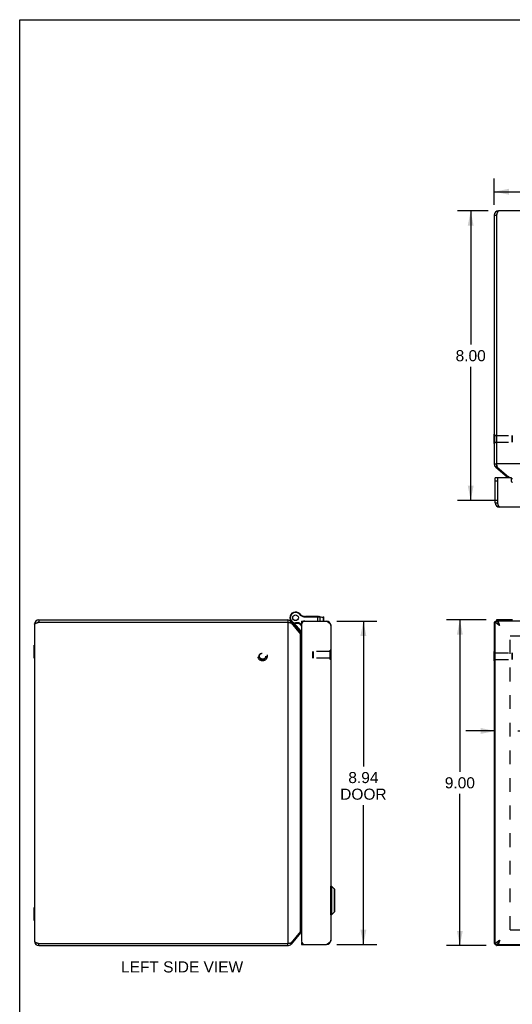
# Model space of a CAD drawing. Header units: inches. Extents: x 0 to 69.4, y 0 to 44.9.
# Tile 2 of 15: x 0 to 13.6, y 17.7 to 44.9. Entities that reach past the tile are written whole.
import ezdxf

# ---------------------------------------------------------------- set-up
doc = ezdxf.new("R2010")
doc.units = ezdxf.units.IN
doc.header["$LTSCALE"] = 3.814439
doc.header["$MEASUREMENT"] = 0
doc.linetypes.add('HIDDEN', pattern=[0.2, 0.1, -0.1])
doc.layers.get('0').update_dxf_attribs({"linetype": 'CONTINUOUS'})
for name, color, linetype in [('02___PRT_ALL_AXES', 7, 'CONTINUOUS'), ('06___PRT_ALL_SURFS', 7, 'CONTINUOUS'), ('DEFAULT_2', 8, 'HIDDEN'), ('DIMENSIONS', 7, 'CONTINUOUS')]:
    doc.layers.add(name, color=color, linetype=linetype)
doc.styles.get("Standard").update_dxf_attribs({"font": 'arial.ttf'})
doc.dimstyles.new('DIMSTYLE_1', dxfattribs={"dimtxt": 0.305971, "dimasz": 0.407961, "dimexe": 0.09, "dimexo": 0.07, "dimgap": 0.0375, "dimtad": 0, "dimtih": 1, "dimtoh": 1, "dimzin": 4, "dimdsep": 46, "dimtxsty": 'Standard', "dimblk": '_FILLED', "dimblk1": '_FILLED', "dimblk2": '_FILLED', "dimcen": 0.09, "dimazin": 1, "dimtfac": 1, "dimtofl": 0, "dimtmove": 0, "dimatfit": 3, "dimldrblk": '_FILLED', "dimfxl": 1, "dimtolj": 1, "dimtzin": 4, "dimarcsym": 0})

# ---------------------------------------------------------------- blocks, each defined once
blk = doc.blocks.new('_FILLED')
at = {"color": 0, "linetype": 'ByBlock'}
blk.add_solid([(0, 0), (-1, 0.2), (-1, -0.2)], dxfattribs=at)
blk = doc.blocks.new('*D5')
at = {"layer": 'DIMENSIONS', "color": 2, "linetype": 'Continuous'}
for p, q in [((13.133, 25.218), (12.318, 25.218)), ((13.758, 25.218), (14.559, 25.218))]:
    blk.add_line(p, q, dxfattribs=at)
at = {"layer": 'DIMENSIONS', "color": 2, "linetype": 'Continuous', "xscale": 0.4079614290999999, "yscale": 0.4079614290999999, "zscale": 0.4079614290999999}
blk.add_blockref('_FILLED', (13.133, 25.218), dxfattribs=at)
at = {"layer": 'DIMENSIONS', "color": 2, "linetype": 'Continuous', "xscale": 0.4079614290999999, "yscale": 0.4079614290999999, "zscale": 0.4079614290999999, "rotation": 180}
blk.add_blockref('_FILLED', (13.758, 25.218), dxfattribs=at)
at = {"layer": 'DIMENSIONS', "color": 2, "linetype": 'Continuous', "insert": (14.712, 25.371), "char_height": 0.306, "width": 0.59374, "attachment_point": 1, "line_spacing_factor": 0.9}
blk.add_mtext('.63', dxfattribs=at)
blk = doc.blocks.new('*D6')
at = {"layer": 'DIMENSIONS', "color": 2, "linetype": 'Continuous'}
for p, q in [((13.103, 39.756), (13.103, 40.488)), ((37.103, 39.756), (37.103, 40.488)), ((13.103, 40.121), (24.416, 40.121)), ((37.103, 40.121), (25.791, 40.121))]:
    blk.add_line(p, q, dxfattribs=at)
at = {"layer": 'DIMENSIONS', "color": 2, "linetype": 'Continuous', "xscale": 0.4079614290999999, "yscale": 0.4079614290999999, "zscale": 0.4079614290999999, "rotation": 180}
blk.add_blockref('_FILLED', (13.103, 40.121), dxfattribs=at)
at = {"layer": 'DIMENSIONS', "color": 2, "linetype": 'Continuous', "xscale": 0.4079614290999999, "yscale": 0.4079614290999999, "zscale": 0.4079614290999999}
blk.add_blockref('_FILLED', (37.103, 40.121), dxfattribs=at)
at = {"layer": 'DIMENSIONS', "color": 2, "linetype": 'Continuous', "insert": (25.103, 40.274), "char_height": 0.306, "width": 1.06919, "attachment_point": 2, "line_spacing_factor": 0.9}
blk.add_mtext('24.00', dxfattribs=at)
blk = doc.blocks.new('*D8')
at = {"layer": 'DIMENSIONS', "color": 2, "linetype": 'Continuous'}
for p, q in [((12.938, 39.591), (12.086, 39.591)), ((12.453, 39.591), (12.453, 35.896)), ((12.453, 31.59), (12.453, 35.284)), ((13.201, 31.59), (12.086, 31.59))]:
    blk.add_line(p, q, dxfattribs=at)
at = {"layer": 'DIMENSIONS', "color": 2, "linetype": 'Continuous', "xscale": 0.4079614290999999, "yscale": 0.4079614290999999, "zscale": 0.4079614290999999}
for p, rotation in [((12.453, 39.591), 90), ((12.453, 31.59), 270)]:
    blk.add_blockref('_FILLED', p, dxfattribs=dict(at, rotation=rotation))
at = {"layer": 'DIMENSIONS', "color": 2, "linetype": 'Continuous', "insert": (12.453, 35.743), "char_height": 0.306, "width": 0.83147, "attachment_point": 2, "line_spacing_factor": 0.9}
blk.add_mtext('8.00', dxfattribs=at)
blk = doc.blocks.new('*D9')
at = {"layer": 'DIMENSIONS', "color": 2, "linetype": 'Continuous'}
for p, q in [((12.878, 28.285), (11.787, 28.285)), ((12.154, 28.285), (12.154, 24.091)), ((12.154, 19.285), (12.154, 23.479)), ((12.878, 19.285), (11.787, 19.285))]:
    blk.add_line(p, q, dxfattribs=at)
at = {"layer": 'DIMENSIONS', "color": 2, "linetype": 'Continuous', "xscale": 0.4079614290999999, "yscale": 0.4079614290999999, "zscale": 0.4079614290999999}
for p, rotation in [((12.154, 28.285), 90), ((12.154, 19.285), 270)]:
    blk.add_blockref('_FILLED', p, dxfattribs=dict(at, rotation=rotation))
at = {"layer": 'DIMENSIONS', "color": 2, "linetype": 'Continuous', "insert": (12.154, 23.938), "char_height": 0.306, "width": 0.83147, "attachment_point": 2, "line_spacing_factor": 0.9}
blk.add_mtext('9.00', dxfattribs=at)
blk = doc.blocks.new('*D19')
at = {"layer": 'DIMENSIONS', "color": 2, "linetype": 'Continuous'}
for p, q in [((8.757, 28.255), (9.857, 28.255)), ((9.49, 28.255), (9.49, 24.236)), ((9.49, 19.315), (9.49, 23.165)), ((8.757, 19.315), (9.857, 19.315))]:
    blk.add_line(p, q, dxfattribs=at)
at = {"layer": 'DIMENSIONS', "color": 2, "linetype": 'Continuous', "xscale": 0.4079614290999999, "yscale": 0.4079614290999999, "zscale": 0.4079614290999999}
for p, rotation in [((9.49, 28.255), 90), ((9.49, 19.315), 270)]:
    blk.add_blockref('_FILLED', p, dxfattribs=dict(at, rotation=rotation))
at = {"layer": 'DIMENSIONS', "color": 2, "linetype": 'Continuous', "insert": (9.49, 24.083), "char_height": 0.306, "width": 1.28076, "attachment_point": 2, "line_spacing_factor": 0.9}
blk.add_mtext('8.94\\PDOOR', dxfattribs=at)

msp = doc.modelspace()

# ---------------------------------------------------------------- linework, layer by layer
at = {"color": 7, "linetype": 'Continuous'}
for p, q in [((0, 0), (0, 44.876)), ((0, 44.876), (69.353, 44.876)), ((13.103, 39.471), (13.163, 39.471)), ((13.099, 33.164), (13.099, 33.42)), ((13.099, 33.42), (13.103, 33.42)), ((13.099, 33.164), (13.103, 33.164)), ((13.103, 32.598), (13.163, 32.598)), ((13.146, 32.506), (13.176, 32.541)), ((13.193, 32.216), (13.133, 32.216)), ((13.193, 32.126), (13.133, 32.126)), ((13.193, 32.216), (13.193, 31.526)), ((13.46, 32.243), (13.476, 32.262)), ((13.133, 31.526), (13.193, 31.526)), ((7.695, 28.484), (7.689, 28.472)), ((7.695, 28.484), (7.689, 28.472)), ((7.689, 28.472), (7.689, 28.472)), ((7.695, 28.484), (7.695, 28.484)), ((7.731, 28.454), (7.721, 28.445)), ((7.852, 28.387), (7.85, 28.374)), ((7.871, 28.385), (7.871, 28.372)), ((7.871, 28.385), (8.248, 28.385)), ((7.871, 28.372), (8.251, 28.372)), ((8.236, 28.255), (8.236, 28.385)), ((8.251, 28.376), (8.251, 28.376)), ((8.251, 28.376), (8.251, 28.375)), ((8.251, 28.375), (8.251, 28.375)), ((8.251, 28.375), (8.251, 28.374)), ((8.251, 28.374), (8.251, 28.374)), ((8.251, 28.374), (8.251, 28.374)), ((8.251, 28.374), (8.251, 28.373)), ((8.251, 28.373), (8.251, 28.373)), ((8.251, 28.373), (8.251, 28.372)), ((8.251, 28.372), (8.253, 28.372)), ((8.253, 28.372), (8.254, 28.372)), ((8.254, 28.372), (8.255, 28.372)), ((8.257, 28.372), (8.258, 28.372)), ((8.258, 28.372), (8.26, 28.372)), ((8.26, 28.372), (8.261, 28.372)), ((8.261, 28.372), (8.262, 28.372)), ((8.262, 28.372), (8.263, 28.372)), ((8.263, 28.372), (8.265, 28.372)), ((8.265, 28.384), (8.388, 28.367)), ((8.265, 28.372), (8.266, 28.372)), ((8.266, 28.372), (8.267, 28.372)), ((8.267, 28.372), (8.268, 28.371)), ((8.268, 28.371), (8.269, 28.371)), ((8.269, 28.371), (8.27, 28.371)), ((8.27, 28.371), (8.292, 28.369)), ((8.292, 28.255), (8.292, 28.369)), ((8.292, 28.369), (8.393, 28.355)), ((8.393, 28.255), (8.393, 28.355)), ((8.393, 28.355), (8.399, 28.354)), ((8.399, 28.255), (8.399, 28.354)), ((0.527, 28.285), (0.527, 28.225)), ((7.4, 28.285), (7.4, 28.225)), ((7.492, 28.242), (7.457, 28.213)), ((7.469, 28.29), (7.469, 28.29)), ((7.519, 28.223), (7.512, 28.217)), ((7.568, 28.198), (7.758, 27.972)), ((7.616, 28.19), (7.616, 28.203)), ((7.714, 28.203), (7.616, 28.203)), ((7.711, 28.19), (7.616, 28.19)), ((7.711, 28.19), (7.714, 28.203)), ((7.711, 28.19), (7.781, 28.153)), ((7.714, 28.203), (7.781, 28.168)), ((7.781, 28.255), (7.781, 28.195)), ((7.781, 28.195), (7.787, 28.195)), ((8.487, 28.254), (8.486, 28.246)), ((13.103, 28.225), (13.133, 28.225)), ((13.133, 28.255), (13.193, 28.255)), ((13.163, 28.285), (13.163, 28.255)), ((13.198, 28.254), (13.198, 28.224)), ((7.758, 27.972), (7.735, 27.952)), ((7.755, 27.929), (7.736, 27.913)), ((8.595, 27.448), (8.591, 27.448)), ((8.595, 27.192), (8.595, 27.448)), ((13.099, 27.157), (13.099, 27.413)), ((13.099, 27.413), (13.103, 27.413)), ((8.595, 27.192), (8.591, 27.192)), ((13.099, 27.157), (13.103, 27.157)), ((8.594, 20.927), (8.613, 20.927)), ((8.594, 20.139), (8.594, 20.927)), ((8.613, 20.927), (8.696, 20.844)), ((8.613, 20.927), (8.613, 20.139)), ((8.696, 20.222), (8.696, 20.844)), ((8.698, 20.227), (8.698, 20.839)), ((8.594, 20.139), (8.613, 20.139)), ((8.613, 20.139), (8.696, 20.222)), ((7.755, 19.641), (7.736, 19.657)), ((0.527, 19.285), (0.527, 19.345)), ((7.4, 19.285), (7.4, 19.345)), ((7.492, 19.328), (7.457, 19.357)), ((7.781, 19.375), (7.787, 19.375)), ((7.781, 19.375), (7.781, 19.315)), ((8.487, 19.316), (8.486, 19.325)), ((13.103, 19.345), (13.133, 19.345)), ((13.198, 19.316), (13.198, 19.347)), ((7.842, 19.315), (7.842, 19.32)), ((13.133, 19.315), (13.193, 19.315)), ((13.163, 19.285), (13.163, 19.315))]:
    msp.add_line(p, q, dxfattribs=at)
at = {"color": 3, "linetype": 'Continuous'}
for p, q in [((13.103, 39.471), (13.103, 32.598)), ((13.163, 39.471), (13.163, 32.598)), ((36.983, 39.591), (13.223, 39.591)), ((13.146, 32.506), (13.46, 32.243)), ((13.163, 32.598), (13.167, 32.583)), ((37.043, 32.598), (13.163, 32.598)), ((13.185, 32.506), (13.498, 32.243)), ((13.133, 31.526), (13.133, 32.216)), ((13.198, 31.51), (13.198, 32.216)), ((13.563, 32.216), (13.198, 32.216)), ((13.583, 32.197), (13.603, 32.197)), ((13.583, 32.111), (13.583, 32.196)), ((36.953, 31.406), (13.253, 31.406)), ((0.407, 28.165), (0.407, 19.405)), ((0.527, 28.285), (7.4, 28.285)), ((0.527, 28.225), (7.4, 28.225)), ((7.4, 28.225), (7.4, 19.345)), ((7.492, 28.242), (7.755, 27.929)), ((7.492, 28.203), (7.755, 27.89)), ((7.781, 28.255), (8.471, 28.255)), ((7.781, 28.165), (7.781, 19.405)), ((8.591, 28.135), (8.591, 19.435)), ((13.103, 28.225), (13.103, 19.345)), ((13.133, 19.315), (13.133, 28.255)), ((13.603, 28.285), (13.163, 28.285)), ((13.197, 28.23), (13.198, 28.228)), ((13.198, 28.254), (13.198, 28.255)), ((37.008, 28.255), (13.198, 28.255)), ((13.253, 28.135), (13.249, 28.149)), ((7.755, 19.68), (7.755, 27.89)), ((7.755, 19.68), (7.492, 19.366)), ((7.755, 19.641), (7.492, 19.328)), ((0.527, 19.345), (7.4, 19.345)), ((7.4, 19.345), (7.415, 19.348)), ((13.198, 19.341), (13.196, 19.339)), ((0.527, 19.285), (7.4, 19.285)), ((7.781, 19.315), (8.471, 19.315)), ((37.043, 19.285), (13.163, 19.285)), ((13.198, 19.316), (13.198, 19.315)), ((13.198, 19.315), (37.008, 19.315))]:
    msp.add_line(p, q, dxfattribs=at)
for points in [[(13.223, 39.591), (13.221, 39.59), (13.219, 39.59), (13.216, 39.588), (13.214, 39.587), (13.211, 39.584), (13.208, 39.581), (13.206, 39.578), (13.203, 39.575), (13.201, 39.57), (13.199, 39.566), (13.196, 39.561), (13.193, 39.555), (13.191, 39.55), (13.188, 39.544), (13.186, 39.537), (13.183, 39.531), (13.181, 39.524), (13.179, 39.517), (13.176, 39.509), (13.173, 39.502), (13.171, 39.494), (13.168, 39.486), (13.166, 39.478), (13.163, 39.471)], [(13.167, 32.583), (13.168, 32.575), (13.17, 32.568), (13.171, 32.561), (13.173, 32.554), (13.174, 32.547), (13.176, 32.54), (13.177, 32.534), (13.179, 32.528), (13.18, 32.522), (13.182, 32.516), (13.183, 32.511), (13.185, 32.506)], [(13.525, 32.216), (13.524, 32.217), (13.52, 32.222), (13.515, 32.227), (13.511, 32.231), (13.507, 32.235), (13.503, 32.239), (13.498, 32.243)], [(13.253, 31.406), (13.251, 31.406), (13.249, 31.407), (13.247, 31.408), (13.245, 31.409), (13.243, 31.411), (13.241, 31.413), (13.239, 31.415), (13.237, 31.418), (13.234, 31.421), (13.232, 31.424), (13.23, 31.428), (13.228, 31.432), (13.226, 31.436), (13.224, 31.44), (13.222, 31.445), (13.22, 31.45), (13.218, 31.455), (13.215, 31.461), (13.213, 31.467), (13.211, 31.472), (13.209, 31.478), (13.207, 31.485), (13.205, 31.491), (13.203, 31.497), (13.201, 31.504), (13.198, 31.51)], [(0.407, 28.165), (0.407, 28.167), (0.408, 28.17), (0.409, 28.172), (0.411, 28.175), (0.413, 28.177), (0.416, 28.18), (0.419, 28.182), (0.423, 28.185), (0.427, 28.187), (0.432, 28.19), (0.437, 28.192), (0.442, 28.195), (0.448, 28.197), (0.454, 28.2), (0.46, 28.202), (0.467, 28.205), (0.474, 28.207), (0.481, 28.21), (0.488, 28.212), (0.496, 28.215), (0.503, 28.217), (0.511, 28.22), (0.519, 28.222), (0.527, 28.225)], [(7.4, 28.225), (7.415, 28.222), (7.422, 28.22), (7.43, 28.219), (7.437, 28.217), (7.444, 28.216), (7.451, 28.214), (7.457, 28.213), (7.464, 28.211), (7.47, 28.209), (7.476, 28.208), (7.482, 28.206), (7.487, 28.205), (7.492, 28.203)], [(8.471, 28.255), (8.479, 28.251), (8.486, 28.246), (8.493, 28.241), (8.5, 28.237), (8.507, 28.232), (8.514, 28.228), (8.521, 28.223), (8.527, 28.218), (8.533, 28.214), (8.54, 28.209), (8.545, 28.205), (8.551, 28.2), (8.556, 28.195), (8.561, 28.191), (8.566, 28.186), (8.57, 28.181), (8.574, 28.177), (8.578, 28.172), (8.581, 28.168), (8.584, 28.163), (8.586, 28.158), (8.588, 28.154), (8.589, 28.149), (8.591, 28.145), (8.591, 28.14), (8.591, 28.135)], [(13.103, 28.225), (13.104, 28.223), (13.104, 28.222), (13.106, 28.22), (13.107, 28.219), (13.109, 28.217), (13.112, 28.216), (13.115, 28.214), (13.118, 28.213), (13.122, 28.211), (13.126, 28.209), (13.131, 28.208), (13.133, 28.207)], [(13.133, 28.255), (13.134, 28.251), (13.134, 28.246), (13.135, 28.241), (13.137, 28.237), (13.139, 28.232), (13.141, 28.228), (13.144, 28.223), (13.147, 28.218), (13.151, 28.214), (13.155, 28.209), (13.159, 28.205), (13.164, 28.2), (13.169, 28.195), (13.174, 28.191), (13.179, 28.186), (13.185, 28.181), (13.191, 28.177), (13.198, 28.172), (13.204, 28.168), (13.211, 28.163), (13.218, 28.158), (13.225, 28.154), (13.232, 28.149), (13.239, 28.145), (13.246, 28.14), (13.253, 28.135)], [(13.163, 28.285), (13.165, 28.285), (13.167, 28.284), (13.168, 28.283), (13.17, 28.281), (13.171, 28.279), (13.173, 28.276), (13.174, 28.274), (13.176, 28.27), (13.177, 28.266), (13.179, 28.262), (13.18, 28.258), (13.181, 28.255)], [(13.249, 28.149), (13.247, 28.155), (13.245, 28.162), (13.243, 28.168), (13.241, 28.174), (13.239, 28.181), (13.237, 28.187), (13.234, 28.193), (13.232, 28.198), (13.23, 28.204), (13.228, 28.209), (13.226, 28.214), (13.224, 28.219), (13.222, 28.224), (13.22, 28.228), (13.218, 28.232), (13.215, 28.236), (13.213, 28.24), (13.211, 28.243), (13.209, 28.245), (13.207, 28.248), (13.205, 28.25), (13.203, 28.252), (13.201, 28.253), (13.198, 28.254)], [(7.781, 27.863), (7.78, 27.864), (7.775, 27.869), (7.771, 27.873), (7.766, 27.877), (7.762, 27.881), (7.758, 27.886), (7.755, 27.89)], [(7.781, 19.706), (7.78, 19.705), (7.775, 19.701), (7.771, 19.697), (7.766, 19.692), (7.762, 19.688), (7.758, 19.684), (7.755, 19.68)], [(0.407, 19.405), (0.407, 19.402), (0.408, 19.4), (0.409, 19.397), (0.411, 19.395), (0.413, 19.392), (0.416, 19.39), (0.419, 19.387), (0.423, 19.385), (0.427, 19.382), (0.432, 19.38), (0.437, 19.377), (0.442, 19.375), (0.448, 19.372), (0.454, 19.37), (0.46, 19.367), (0.467, 19.365), (0.474, 19.362), (0.481, 19.36), (0.488, 19.357), (0.496, 19.355), (0.503, 19.352), (0.511, 19.35), (0.519, 19.347), (0.527, 19.345)], [(7.415, 19.348), (7.422, 19.349), (7.43, 19.351), (7.437, 19.352), (7.444, 19.354), (7.451, 19.355), (7.457, 19.357), (7.464, 19.359), (7.47, 19.36), (7.476, 19.362), (7.482, 19.363), (7.487, 19.365), (7.492, 19.366)], [(8.591, 19.435), (8.591, 19.431), (8.591, 19.426), (8.589, 19.421), (8.588, 19.417), (8.586, 19.412), (8.584, 19.408), (8.581, 19.403), (8.578, 19.398), (8.574, 19.394), (8.57, 19.389), (8.566, 19.385), (8.561, 19.38), (8.556, 19.375), (8.551, 19.371), (8.545, 19.366), (8.54, 19.361), (8.534, 19.357), (8.527, 19.352), (8.521, 19.348), (8.514, 19.343), (8.507, 19.338), (8.5, 19.334), (8.493, 19.329), (8.486, 19.325), (8.479, 19.32), (8.471, 19.315)], [(13.103, 19.345), (13.104, 19.346), (13.104, 19.348), (13.106, 19.349), (13.107, 19.351), (13.109, 19.352), (13.112, 19.354), (13.115, 19.355), (13.118, 19.357), (13.122, 19.359), (13.126, 19.36), (13.131, 19.362), (13.133, 19.363)], [(13.253, 19.435), (13.246, 19.431), (13.239, 19.426), (13.232, 19.421), (13.225, 19.417), (13.218, 19.412), (13.211, 19.408), (13.204, 19.403), (13.198, 19.398), (13.191, 19.394), (13.185, 19.389), (13.18, 19.385), (13.174, 19.38), (13.169, 19.375), (13.164, 19.371), (13.159, 19.366), (13.155, 19.361), (13.151, 19.357), (13.147, 19.352), (13.144, 19.348), (13.141, 19.343), (13.139, 19.338), (13.137, 19.334), (13.135, 19.329), (13.134, 19.325), (13.134, 19.32), (13.133, 19.315)], [(13.253, 19.435), (13.249, 19.422), (13.247, 19.415), (13.245, 19.409), (13.243, 19.403), (13.241, 19.396), (13.239, 19.39), (13.237, 19.384), (13.234, 19.378), (13.232, 19.372), (13.23, 19.367), (13.228, 19.361), (13.226, 19.356), (13.224, 19.351), (13.222, 19.347), (13.22, 19.342), (13.218, 19.338), (13.215, 19.335), (13.213, 19.331), (13.211, 19.328), (13.209, 19.325), (13.207, 19.323), (13.205, 19.321), (13.203, 19.319), (13.201, 19.317), (13.198, 19.316)], [(13.163, 19.285), (13.165, 19.285), (13.167, 19.286), (13.168, 19.287), (13.17, 19.288), (13.171, 19.291), (13.173, 19.293), (13.174, 19.296), (13.176, 19.299), (13.177, 19.303), (13.179, 19.307), (13.18, 19.312), (13.181, 19.315)]]:
    msp.add_lwpolyline(points, dxfattribs=at)
at = {"color": 7, "linetype": 'Continuous'}
for points in [[(8.248, 28.385), (8.248, 28.385), (8.248, 28.385), (8.248, 28.385), (8.248, 28.385), (8.248, 28.385), (8.248, 28.385), (8.248, 28.385), (8.248, 28.385), (8.248, 28.385), (8.248, 28.385), (8.248, 28.385), (8.248, 28.385), (8.248, 28.385), (8.248, 28.385), (8.248, 28.385), (8.249, 28.385), (8.249, 28.385), (8.249, 28.385), (8.249, 28.385), (8.249, 28.385), (8.249, 28.385), (8.249, 28.384), (8.249, 28.384), (8.249, 28.384), (8.249, 28.384), (8.249, 28.384), (8.249, 28.384), (8.249, 28.384), (8.249, 28.384), (8.249, 28.384), (8.249, 28.384), (8.249, 28.383), (8.249, 28.383), (8.249, 28.383), (8.249, 28.383), (8.249, 28.383), (8.25, 28.383), (8.25, 28.383), (8.25, 28.383), (8.25, 28.383), (8.25, 28.382), (8.25, 28.382), (8.25, 28.382), (8.25, 28.382), (8.25, 28.382), (8.25, 28.382), (8.25, 28.382), (8.25, 28.381), (8.25, 28.381), (8.25, 28.381), (8.25, 28.381), (8.25, 28.381), (8.25, 28.381), (8.25, 28.38), (8.25, 28.38), (8.25, 28.38), (8.25, 28.38), (8.25, 28.38), (8.25, 28.379), (8.25, 28.379), (8.25, 28.379), (8.25, 28.379), (8.25, 28.379), (8.25, 28.379), (8.25, 28.378), (8.25, 28.378), (8.251, 28.378), (8.251, 28.378), (8.251, 28.378), (8.251, 28.377), (8.251, 28.377), (8.251, 28.377), (8.251, 28.377), (8.251, 28.377), (8.251, 28.376), (8.251, 28.376)], [(8.255, 28.372), (8.257, 28.372), (8.257, 28.372)], [(8.265, 28.384), (8.265, 28.384), (8.265, 28.384), (8.265, 28.384), (8.265, 28.384), (8.266, 28.384), (8.266, 28.384), (8.266, 28.384), (8.266, 28.384), (8.266, 28.384), (8.266, 28.384), (8.266, 28.384), (8.266, 28.384), (8.266, 28.384), (8.267, 28.384), (8.267, 28.383), (8.267, 28.383), (8.267, 28.383), (8.267, 28.383), (8.267, 28.383), (8.267, 28.383), (8.267, 28.383), (8.267, 28.383), (8.268, 28.383), (8.268, 28.383), (8.268, 28.383), (8.268, 28.383), (8.268, 28.382), (8.268, 28.382), (8.268, 28.382), (8.268, 28.382), (8.268, 28.382), (8.268, 28.382), (8.268, 28.382), (8.269, 28.382), (8.269, 28.381), (8.269, 28.381), (8.269, 28.381), (8.269, 28.381), (8.269, 28.381), (8.269, 28.381), (8.269, 28.381), (8.269, 28.38), (8.269, 28.38), (8.269, 28.38), (8.269, 28.38), (8.269, 28.38), (8.269, 28.38), (8.27, 28.38), (8.27, 28.379), (8.27, 28.379), (8.27, 28.379), (8.27, 28.379), (8.27, 28.379), (8.27, 28.378), (8.27, 28.378), (8.27, 28.378), (8.27, 28.378), (8.27, 28.378), (8.27, 28.378), (8.27, 28.377), (8.27, 28.377), (8.27, 28.377), (8.27, 28.377), (8.27, 28.377), (8.27, 28.376), (8.27, 28.376), (8.27, 28.376), (8.27, 28.376), (8.27, 28.376), (8.27, 28.375), (8.27, 28.375), (8.27, 28.375), (8.27, 28.375), (8.27, 28.375), (8.27, 28.374), (8.27, 28.374), (8.271, 28.374), (8.271, 28.374), (8.271, 28.374), (8.271, 28.373), (8.271, 28.373), (8.271, 28.373), (8.27, 28.373), (8.27, 28.373), (8.27, 28.372), (8.27, 28.372), (8.27, 28.372), (8.27, 28.372), (8.27, 28.371), (8.27, 28.371)], [(8.282, 28.382), (8.282, 28.382), (8.282, 28.382), (8.282, 28.382), (8.283, 28.382), (8.283, 28.382), (8.283, 28.382), (8.283, 28.381), (8.283, 28.381), (8.284, 28.381), (8.284, 28.381), (8.284, 28.381), (8.284, 28.381), (8.284, 28.381), (8.284, 28.381), (8.285, 28.381), (8.285, 28.381), (8.285, 28.381), (8.285, 28.381), (8.285, 28.381), (8.286, 28.38), (8.286, 28.38), (8.286, 28.38), (8.286, 28.38), (8.286, 28.38), (8.286, 28.38), (8.287, 28.38), (8.287, 28.38), (8.287, 28.38), (8.287, 28.379), (8.287, 28.379), (8.287, 28.379), (8.287, 28.379), (8.288, 28.379), (8.288, 28.379), (8.288, 28.379), (8.288, 28.379), (8.288, 28.378), (8.288, 28.378), (8.288, 28.378), (8.289, 28.378), (8.289, 28.378), (8.289, 28.378), (8.289, 28.377), (8.289, 28.377), (8.289, 28.377), (8.289, 28.377), (8.289, 28.377), (8.29, 28.377), (8.29, 28.376), (8.29, 28.376), (8.29, 28.376), (8.29, 28.376), (8.29, 28.376), (8.29, 28.376), (8.29, 28.375), (8.29, 28.375), (8.29, 28.375), (8.291, 28.375), (8.291, 28.375), (8.291, 28.374), (8.291, 28.374), (8.291, 28.374), (8.291, 28.374), (8.291, 28.374), (8.291, 28.373), (8.291, 28.373), (8.291, 28.373), (8.291, 28.373), (8.291, 28.373), (8.291, 28.372), (8.291, 28.372), (8.291, 28.372), (8.291, 28.372), (8.292, 28.371), (8.292, 28.371), (8.292, 28.371), (8.292, 28.371), (8.292, 28.371), (8.292, 28.37), (8.292, 28.37), (8.292, 28.37), (8.292, 28.37), (8.292, 28.37), (8.292, 28.369), (8.292, 28.369), (8.292, 28.369)], [(8.383, 28.368), (8.383, 28.368), (8.383, 28.368), (8.384, 28.368), (8.384, 28.367), (8.384, 28.367), (8.384, 28.367), (8.384, 28.367), (8.385, 28.367), (8.385, 28.367), (8.385, 28.367), (8.385, 28.367), (8.385, 28.367), (8.385, 28.367), (8.386, 28.367), (8.386, 28.367), (8.386, 28.367), (8.386, 28.367), (8.386, 28.367), (8.386, 28.366), (8.387, 28.366), (8.387, 28.366), (8.387, 28.366), (8.387, 28.366), (8.387, 28.366), (8.388, 28.366), (8.388, 28.366), (8.388, 28.366), (8.388, 28.365), (8.388, 28.365), (8.388, 28.365), (8.388, 28.365), (8.389, 28.365), (8.389, 28.365), (8.389, 28.365), (8.389, 28.365), (8.389, 28.364), (8.389, 28.364), (8.389, 28.364), (8.39, 28.364), (8.39, 28.364), (8.39, 28.364), (8.39, 28.363), (8.39, 28.363), (8.39, 28.363), (8.39, 28.363), (8.39, 28.363), (8.391, 28.363), (8.391, 28.362), (8.391, 28.362), (8.391, 28.362), (8.391, 28.362), (8.391, 28.362), (8.391, 28.362), (8.391, 28.361), (8.391, 28.361), (8.392, 28.361), (8.392, 28.361), (8.392, 28.361), (8.392, 28.36), (8.392, 28.36), (8.392, 28.36), (8.392, 28.36), (8.392, 28.36), (8.392, 28.359), (8.392, 28.359), (8.392, 28.359), (8.392, 28.359), (8.392, 28.359), (8.392, 28.358), (8.392, 28.358), (8.393, 28.358), (8.393, 28.358), (8.393, 28.358), (8.393, 28.357), (8.393, 28.357), (8.393, 28.357), (8.393, 28.357), (8.393, 28.356), (8.393, 28.356), (8.393, 28.356), (8.393, 28.356), (8.393, 28.356), (8.393, 28.355), (8.393, 28.355), (8.393, 28.355), (8.393, 28.355)], [(13.193, 28.255), (13.194, 28.251), (13.194, 28.246), (13.194, 28.241), (13.195, 28.237), (13.196, 28.232), (13.197, 28.228)], [(13.197, 28.228), (13.199, 28.223), (13.2, 28.218), (13.202, 28.214), (13.204, 28.209), (13.206, 28.205), (13.209, 28.2), (13.211, 28.195), (13.214, 28.191), (13.216, 28.186)], [(13.216, 28.186), (13.219, 28.181), (13.222, 28.177), (13.226, 28.172), (13.229, 28.168), (13.232, 28.163), (13.236, 28.158), (13.239, 28.154), (13.243, 28.149), (13.246, 28.145), (13.25, 28.14), (13.253, 28.135)], [(13.253, 28.135), (13.251, 28.139), (13.248, 28.143), (13.246, 28.147), (13.243, 28.151), (13.241, 28.155), (13.238, 28.158), (13.236, 28.162), (13.233, 28.165), (13.231, 28.169), (13.228, 28.172), (13.226, 28.175), (13.223, 28.178), (13.221, 28.18), (13.218, 28.183)], [(13.199, 19.348), (13.197, 19.343), (13.196, 19.338), (13.195, 19.334), (13.194, 19.329), (13.194, 19.325), (13.194, 19.32), (13.193, 19.315)], [(13.219, 19.389), (13.217, 19.385), (13.214, 19.38), (13.211, 19.375), (13.209, 19.371), (13.206, 19.366), (13.204, 19.361), (13.202, 19.357), (13.2, 19.352), (13.199, 19.348)], [(13.253, 19.435), (13.251, 19.431), (13.248, 19.427), (13.246, 19.424), (13.243, 19.42), (13.241, 19.416), (13.238, 19.412), (13.236, 19.409), (13.233, 19.405), (13.231, 19.402), (13.228, 19.399), (13.226, 19.396), (13.223, 19.393), (13.221, 19.39), (13.218, 19.388)], [(13.253, 19.435), (13.25, 19.431), (13.246, 19.426), (13.243, 19.421), (13.239, 19.417), (13.236, 19.412), (13.232, 19.408), (13.229, 19.403), (13.226, 19.398), (13.222, 19.394), (13.219, 19.389)]]:
    msp.add_lwpolyline(points, dxfattribs=at)
at = {"color": 3, "linetype": 'Continuous'}
for centre, radius, start, end in [((13.223, 39.471), 0.12, 90, 180), ((13.223, 32.598), 0.12, 180, 230), ((13.421, 32.197), 0.06, 18.8201, 50), ((13.563, 32.196), 0.02, 0, 90), ((13.603, 32.111), 0.02, 180, 270), ((13.253, 31.526), 0.12, 180, 270), ((0.527, 28.165), 0.12, 90, 180), ((7.4, 28.165), 0.12, 40, 90), ((7.871, 28.165), 0.09, 90, 180), ((8.471, 28.135), 0.12, 0, 90), ((7.801, 27.967), 0.06, 220, 251.1799), ((7.801, 19.602), 0.06, 108.8201, 140), ((0.527, 19.405), 0.12, 180, 270), ((7.4, 19.405), 0.12, 270, 320), ((7.871, 19.405), 0.09, 180, 270), ((8.471, 19.435), 0.12, 270, 360)]:
    msp.add_arc(centre, radius, start, end, dxfattribs=at)
at = {"color": 7, "linetype": 'Continuous'}
for centre, radius, start, end in [((13.223, 39.471), 0.06, 144.2655, 180), ((13.223, 32.598), 0.06, 180, 203.1031), ((13.253, 31.526), 0.06, 180, 215.7324), ((7.616, 28.348), 0.158, 59.735, 270), ((7.616, 28.348), 0.144, 59.735, 270), ((7.624, 28.361), 0.129, 40.7933, 59.735), ((7.616, 28.348), 0.158, 37.311, 59.7213), ((7.624, 28.361), 0.142, 40.7933, 59.735), ((7.883, 28.584), 0.213, 220.7933, 261.1599), ((7.883, 28.584), 0.2, 220.7933, 261.1599), ((7.871, 28.51), 0.138, 261.1599, 270), ((7.871, 28.51), 0.125, 261.1599, 270), ((8.248, 28.26), 0.125, 82.0382, 90), ((8.386, 28.354), 0.013, 0, 82.0243), ((0.527, 28.165), 0.06, 90, 125.7345), ((7.4, 28.165), 0.06, 66.8969, 90), ((7.712, 28.385), 0.26, 201.378, 220), ((7.938, 28.247), 0.21, 200.2981, 221.7284), ((7.831, 28.033), 0.125, 220, 246.8562), ((7.831, 28.033), 0.095, 220, 238.8586), ((8.594, 20.924), 0.00305, 90, 180.0001), ((8.691, 20.839), 0.0071, 360, 45), ((8.594, 20.142), 0.00305, 179.9999, 270), ((8.691, 20.227), 0.0071, 315, 0), ((0.527, 19.405), 0.06, 234.2655, 270), ((7.4, 19.405), 0.06, 270, 293.1031)]:
    msp.add_arc(centre, radius, start, end, dxfattribs=at)
at = {"layer": '02___PRT_ALL_AXES', "color": 7, "linetype": 'Continuous'}
for p, q in [((7.89, 28.385), (7.89, 28.395)), ((7.89, 28.395), (8.231, 28.395)), ((7.899, 28.385), (7.899, 28.395)), ((7.95, 28.385), (7.95, 28.395)), ((7.959, 28.385), (7.959, 28.395)), ((7.967, 28.385), (7.967, 28.395)), ((8.022, 28.385), (8.022, 28.395)), ((8.03, 28.385), (8.03, 28.395)), ((8.039, 28.385), (8.039, 28.395)), ((8.086, 28.385), (8.086, 28.395)), ((8.094, 28.385), (8.094, 28.395)), ((8.102, 28.385), (8.102, 28.395)), ((8.155, 28.385), (8.155, 28.395)), ((8.163, 28.385), (8.163, 28.395)), ((8.171, 28.385), (8.171, 28.395)), ((8.222, 28.385), (8.222, 28.395)), ((8.23, 28.385), (8.23, 28.395)), ((8.231, 28.385), (8.231, 28.395))]:
    msp.add_line(p, q, dxfattribs=at)
for radius in [0.079, 0.078]:
    msp.add_circle((7.616, 28.348), radius, dxfattribs=at)
at = {"layer": '06___PRT_ALL_SURFS', "color": 7, "linetype": 'Continuous'}
for p, q in [((0.403, 27.23), (0.403, 27.59)), ((0.403, 27.59), (0.407, 27.59)), ((0.403, 27.5), (0.407, 27.5)), ((0.403, 27.32), (0.407, 27.32)), ((0.403, 27.23), (0.407, 27.23)), ((0.403, 19.98), (0.403, 20.34)), ((0.403, 20.34), (0.407, 20.34)), ((0.403, 20.25), (0.407, 20.25)), ((0.403, 20.07), (0.407, 20.07)), ((0.403, 19.98), (0.407, 19.98))]:
    msp.add_line(p, q, dxfattribs=at)
at = {"layer": 'DEFAULT_2', "color": 8, "linetype": 'HIDDEN'}
for p, q in [((13.103, 33.42), (13.117, 33.42)), ((13.117, 33.164), (13.117, 33.42)), ((13.117, 33.386), (13.589, 33.386)), ((13.589, 33.386), (13.589, 33.198)), ((13.599, 33.376), (13.589, 33.386)), ((13.599, 33.208), (13.589, 33.198)), ((13.599, 33.376), (13.599, 33.208)), ((13.103, 33.164), (13.117, 33.164)), ((13.117, 33.198), (13.589, 33.198)), ((13.541, 19.722), (13.541, 27.847)), ((13.541, 27.847), (36.666, 27.847)), ((8.095, 27.404), (8.105, 27.414)), ((8.095, 27.236), (8.095, 27.404)), ((8.095, 27.236), (8.105, 27.226)), ((8.105, 27.414), (8.105, 27.226)), ((8.577, 27.414), (8.105, 27.414)), ((8.577, 27.226), (8.105, 27.226)), ((8.591, 27.448), (8.577, 27.448)), ((8.577, 27.192), (8.577, 27.448)), ((13.103, 27.413), (13.117, 27.413)), ((13.117, 27.157), (13.117, 27.413)), ((13.117, 27.379), (13.589, 27.379)), ((13.589, 27.379), (13.589, 27.191)), ((13.599, 27.369), (13.589, 27.379)), ((13.599, 27.369), (13.599, 27.201)), ((8.591, 27.192), (8.577, 27.192)), ((13.103, 27.157), (13.117, 27.157)), ((13.117, 27.191), (13.589, 27.191)), ((13.599, 27.201), (13.589, 27.191)), ((13.541, 19.722), (36.666, 19.722))]:
    msp.add_line(p, q, dxfattribs=at)
for radius in [0.128, 0.094, 0.084]:
    msp.add_circle((6.706, 27.285), radius, dxfattribs=at)

# ---------------------------------------------------------------- texts
at = {"layer": 'DIMENSIONS', "color": 2, "linetype": 'Continuous', "insert": (4.483, 18.85), "char_height": 0.30597, "width": 3.36454, "attachment_point": 2, "line_spacing_factor": 0.9}
msp.add_mtext('LEFT SIDE VIEW', dxfattribs=at)

# ---------------------------------------------------------------- dimensions: what is measured, and where the dimension line sits
at = {"layer": 'DIMENSIONS', "color": 2, "linetype": 'Continuous'}
dim = msp.add_linear_dim(base=(37.103, 40.121), p1=(13.103, 40.558), p2=(37.103, 40.558), dimstyle='DIMSTYLE_1', dxfattribs=at)
dim.commit()
dim.dimension.update_dxf_attribs({"geometry": '*D6', "text_midpoint": (25.099, 40.119), "dimtype": 160})
for base, p1, p2, angle, picture, middle in [((12.453, 31.59), (13.008, 39.591), (13.271, 31.59), 270, '*D8', (12.452, 35.589)), ((12.154, 19.285), (12.948, 28.285), (12.948, 19.285), 270, '*D9', (12.153, 23.783)), ((13.133497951, 25.217787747), (13.758497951, 21.002808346), (13.133497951, 19.315308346), 180, '*D5', (15.017809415, 25.216082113))]:
    dim = msp.add_linear_dim(base=base, p1=p1, p2=p2, angle=angle, dimstyle='DIMSTYLE_1', dxfattribs=at)
    dim.commit()
    dim.dimension.update_dxf_attribs({"geometry": picture, "text_midpoint": middle, "dimtype": 160})
dim = msp.add_linear_dim(base=(9.49, 28.255), p1=(8.687, 19.315), p2=(8.687, 28.255), angle=90, text='<>\\PDOOR', dimstyle='DIMSTYLE_1', dxfattribs=at)
dim.commit()
dim.dimension.update_dxf_attribs({"geometry": '*D19', "text_midpoint": (9.49, 23.7), "dimtype": 160})

doc.saveas('drawing.dxf')
